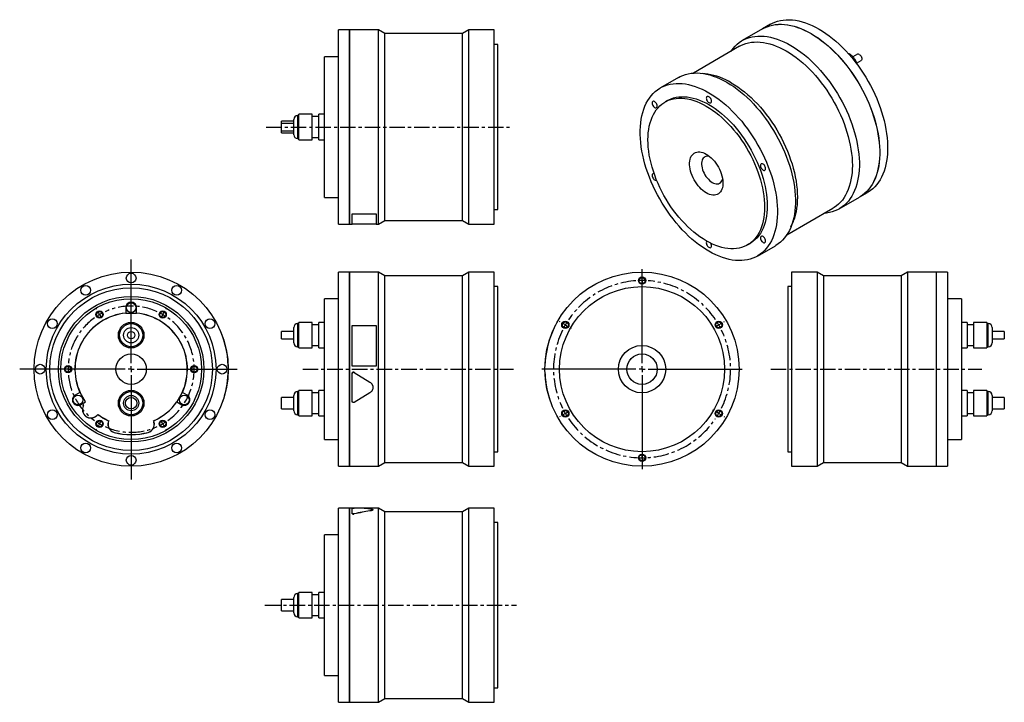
# Model space of a CAD drawing. Extents: x 22 to 834, y 26 to 588.
import ezdxf

# ---------------------------------------------------------------- set-up
doc = ezdxf.new("R2010")
doc.units = 0
doc.header["$MEASUREMENT"] = 0
doc.linetypes.add('CENTERX2', pattern=[20.32, 12.7, -2.54, 2.54, -2.54])
doc.layers.get('0').update_dxf_attribs({"linetype": 'CONTINUOUS'})

# ---------------------------------------------------------------- blocks, each defined once
blk = doc.blocks.new('SW_CENTERMARKSYMBOL_0')
at = {"color": 0, "linetype": 'Continuous'}
for p, q in [((0, 5), (0, 90.44)), ((-5, 0), (-91.9, 0)), ((0, 0), (-2.5, 0)), ((0, 0), (0, 2.5)), ((0, 0), (0, -2.5)), ((0, 0), (2.5, 0)), ((5, 0), (87.39, 0)), ((0, -5), (0, -90.77))]:
    blk.add_line(p, q, dxfattribs=at)
blk = doc.blocks.new('SW_CENTERMARKSYMBOL_2')
at = {"color": 6, "linetype": 'Continuous'}
for p, q in [((-2.5, 4.33), (-2.75, 4.76)), ((0, 0), (-1.25, 2.17)), ((0, 0), (1.25, -2.17)), ((52, 0), (50.75, -2.17)), ((52, 0), (53.25, 2.17)), ((54.5, 4.33), (54.75, 4.76)), ((2.5, -4.33), (2.75, -4.76)), ((49.5, -4.33), (49.25, -4.76)), ((-31, -45.03), (-31.5, -45.03)), ((-26, -45.03), (-28.5, -45.03)), ((-26, -45.03), (-23.5, -45.03)), ((-21, -45.03), (-20.5, -45.03)), ((73, -45.03), (72.5, -45.03)), ((78, -45.03), (75.5, -45.03)), ((78, -45.03), (80.5, -45.03)), ((83, -45.03), (83.5, -45.03)), ((0, -90.07), (1.25, -87.9)), ((2.5, -85.74), (2.75, -85.3)), ((49.5, -85.74), (49.25, -85.3)), ((52, -90.07), (50.75, -87.9)), ((-2.5, -94.4), (-2.75, -94.83)), ((0, -90.07), (-1.25, -92.23)), ((52, -90.07), (53.25, -92.23)), ((54.5, -94.4), (54.75, -94.83))]:
    blk.add_line(p, q, dxfattribs=at)
for start, end in [(117.2454, 120), (60, 62.7546), (120, 122.7546), (57.2454, 60), (177.2454, 180), (180, 182.7546), (0, 2.7546), (357.2454, 0), (237.2454, 240), (300, 302.7546), (240, 242.7546), (297.2454, 300)]:
    blk.add_arc((26, -45.03), 52, start, end, dxfattribs=at)
at = {"color": 6, "linetype": 'CENTERX2'}
for start, end in [(65.50921, 114.49079), (125.50921, 174.49079), (305.50921, 54.49079), (185.50921, 234.49079), (245.50921, 294.49079)]:
    blk.add_arc((26, -45.03), 52, start, end, dxfattribs=at)
blk = doc.blocks.new('SW_CENTERMARKSYMBOL_7')
at = {"color": 0, "linetype": 'Continuous'}
for p, q in [((0, 5), (0, 82.5)), ((-5, 0), (-82.5, 0)), ((0, 0), (-2.5, 0)), ((0, 0), (0, 2.5)), ((0, 0), (0, -2.5)), ((0, 0), (2.5, 0)), ((5, 0), (82.5, 0)), ((0, -5), (0, -82.5))]:
    blk.add_line(p, q, dxfattribs=at)
blk = doc.blocks.new('SW_CENTERMARKSYMBOL_8')
at = {"color": 6, "linetype": 'Continuous'}
for p, q in [((0, 5), (0, 5.5)), ((0, 0), (0, 2.5)), ((0, 0), (0, -2.5)), ((0, -5), (0, -5.5)), ((-67.55, -34), (-67.98, -33.75)), ((-63.22, -36.5), (-65.38, -35.25)), ((-63.22, -36.5), (-61.05, -37.75)), ((-58.89, -39), (-58.46, -39.25)), ((58.89, -39), (58.46, -39.25)), ((63.22, -36.5), (61.05, -37.75)), ((63.22, -36.5), (65.38, -35.25)), ((67.55, -34), (67.98, -33.75)), ((-67.55, -112), (-67.98, -112.25)), ((-63.22, -109.5), (-65.38, -110.75)), ((-63.22, -109.5), (-61.05, -108.25)), ((-58.89, -107), (-58.46, -106.75)), ((58.89, -107), (58.46, -106.75)), ((63.22, -109.5), (61.05, -108.25)), ((63.22, -109.5), (65.38, -110.75)), ((67.55, -112), (67.98, -112.25)), ((0, -141), (0, -140.5)), ((0, -146), (0, -143.5)), ((0, -146), (0, -148.5)), ((0, -151), (0, -151.5))]:
    blk.add_line(p, q, dxfattribs=at)
at = {"color": 6, "linetype": 'CENTERX2'}
for start, end in [(93.92437, 146.07563), (33.92437, 86.07563), (153.92437, 206.07563), (333.92437, 26.07563), (213.92437, 326.07563)]:
    blk.add_arc((0, -73), 73, start, end, dxfattribs=at)
at = {"color": 6, "linetype": 'Continuous'}
for start, end in [(90, 91.96218), (88.03782, 90), (150, 151.96218), (148.03782, 150), (30, 31.96218), (28.03782, 30), (208.03782, 210), (210, 211.96218), (328.03782, 330), (330, 331.96218), (268.03782, 270), (270, 271.96218)]:
    blk.add_arc((0, -73), 73, start, end, dxfattribs=at)

msp = doc.modelspace()

# ---------------------------------------------------------------- linework, layer by layer
at = {"color": 7, "linetype": 'Continuous'}
for p, q in [((641.44, 584.71), (634.93, 580.95)), ((294.39, 579.98), (285.19, 579.98)), ((285.19, 499.98), (285.19, 579.98)), ((294.39, 499.98), (294.39, 579.98)), ((294.49, 578.98), (294.39, 578.98)), ((318.19, 579.98), (294.49, 579.98)), ((294.49, 499.98), (294.49, 579.98)), ((323.38, 576.98), (318.19, 579.98)), ((318.19, 499.98), (318.19, 579.98)), ((387.49, 576.98), (323.38, 576.98)), ((323.38, 499.98), (323.38, 576.98)), ((392.69, 579.98), (387.49, 576.98)), ((387.49, 499.98), (387.49, 576.98)), ((413.69, 579.98), (392.69, 579.98)), ((392.69, 499.98), (392.69, 579.98)), ((413.69, 499.98), (413.69, 579.98)), ((634.86, 580.91), (618.1, 571.24)), ((416.69, 567.98), (413.69, 567.98)), ((416.69, 499.98), (416.69, 567.98)), ((615.93, 566.52), (577.78, 544.49)), ((285.19, 557.98), (273.69, 557.98)), ((273.69, 499.98), (273.69, 557.98)), ((713.1, 560.03), (709.4, 557.89)), ((712.39, 552.69), (716.1, 554.84)), ((589.67, 543.61), (585.24, 544.22)), ((565.43, 540.83), (550.58, 532.26)), ((556.58, 521.86), (554.45, 520.64)), ((248.29, 504.73), (238.29, 504.73)), ((238.29, 502.98), (238.29, 504.73)), ((248.29, 499.98), (248.29, 506.28)), ((252.58, 509.48), (251.49, 509.48)), ((263.59, 510.53), (252.58, 510.53)), ((252.58, 499.98), (252.58, 510.53)), ((263.59, 499.98), (263.59, 510.53)), ((268.89, 508.58), (263.59, 508.58)), ((273.69, 510.53), (268.89, 510.53)), ((268.89, 499.98), (268.89, 510.53)), ((248.29, 502.98), (238.29, 502.98)), ((238.29, 499.98), (238.29, 502.98)), ((238.29, 496.98), (238.29, 499.98)), ((238.29, 496.98), (248.29, 496.98)), ((238.29, 495.23), (238.29, 496.98)), ((238.29, 495.23), (248.29, 495.23)), ((248.29, 493.68), (248.29, 499.98)), ((252.58, 489.43), (252.58, 499.98)), ((263.59, 489.43), (263.59, 499.98)), ((268.89, 489.43), (268.89, 499.98)), ((273.69, 441.98), (273.69, 499.98)), ((285.19, 419.98), (285.19, 499.98)), ((294.39, 419.98), (294.39, 499.98)), ((294.49, 419.98), (294.49, 499.98)), ((318.19, 419.98), (318.19, 499.98)), ((323.38, 422.98), (323.38, 499.98)), ((387.49, 422.98), (387.49, 499.98)), ((392.69, 419.98), (392.69, 499.98)), ((413.69, 419.98), (413.69, 499.98)), ((416.69, 431.98), (416.69, 499.98)), ((251.49, 490.48), (252.58, 490.48)), ((252.58, 489.43), (263.59, 489.43)), ((263.59, 491.38), (268.89, 491.38)), ((268.89, 489.43), (273.69, 489.43)), ((273.69, 441.98), (285.19, 441.98)), ((698.1, 432.67), (714.86, 442.35)), ((714.93, 442.39), (721.43, 446.14)), ((413.69, 431.98), (416.69, 431.98)), ((654.77, 411.12), (692.92, 433.15)), ((296.39, 428.54), (316.39, 428.54)), ((296.39, 428.54), (296.39, 428.45)), ((296.39, 428.45), (316.39, 428.45)), ((296.39, 419.92), (296.39, 428.45)), ((316.39, 428.54), (316.39, 428.45)), ((316.39, 428.45), (316.39, 419.92)), ((318.19, 419.98), (323.38, 422.98)), ((323.38, 422.98), (387.49, 422.98)), ((387.49, 422.98), (392.69, 419.98)), ((285.19, 419.98), (294.39, 419.98)), ((294.39, 420.98), (294.49, 420.98)), ((294.49, 419.98), (296.39, 419.98)), ((316.39, 419.92), (296.39, 419.92)), ((316.39, 419.98), (318.19, 419.98)), ((392.69, 419.98), (413.69, 419.98)), ((658.27, 417.73), (659.96, 421.87)), ((622.45, 402.86), (624.57, 404.08)), ((630.57, 393.69), (645.42, 402.26)), ((294.39, 380.53), (285.19, 380.53)), ((285.19, 220.53), (285.19, 380.53)), ((294.39, 220.53), (294.39, 380.53)), ((294.49, 379.53), (294.39, 379.53)), ((318.19, 380.53), (294.49, 380.53)), ((294.49, 220.53), (294.49, 380.53)), ((323.38, 377.53), (318.19, 380.53)), ((318.19, 220.53), (318.19, 380.53)), ((387.49, 377.53), (323.38, 377.53)), ((323.38, 223.53), (323.38, 377.53)), ((392.69, 380.53), (387.49, 377.53)), ((387.49, 223.53), (387.49, 377.53)), ((413.69, 380.53), (392.69, 380.53)), ((392.69, 220.53), (392.69, 380.53)), ((413.69, 220.53), (413.69, 380.53)), ((679.76, 380.53), (658.76, 380.53)), ((658.76, 380.53), (658.76, 220.53)), ((684.96, 377.53), (679.76, 380.53)), ((679.76, 380.53), (679.76, 220.53)), ((749.07, 377.53), (684.96, 377.53)), ((684.96, 377.53), (684.96, 223.53)), ((754.26, 380.53), (749.07, 377.53)), ((749.07, 377.53), (749.07, 223.53)), ((777.96, 380.53), (754.26, 380.53)), ((754.26, 380.53), (754.26, 220.53)), ((777.96, 380.53), (777.96, 220.53)), ((778.06, 379.53), (777.96, 379.53)), ((787.26, 380.53), (778.06, 380.53)), ((778.06, 380.53), (778.06, 220.53)), ((787.26, 380.53), (787.26, 220.53)), ((416.69, 368.53), (413.69, 368.53)), ((416.69, 232.53), (416.69, 368.53)), ((658.76, 368.53), (655.76, 368.53)), ((655.76, 368.53), (655.76, 232.53)), ((285.19, 358.53), (273.69, 358.53)), ((273.69, 242.53), (273.69, 358.53)), ((798.76, 358.53), (787.26, 358.53)), ((798.76, 358.53), (798.76, 242.53)), ((109.79, 351.23), (109.79, 346.71)), ((118.79, 346.71), (118.79, 351.23)), ((109.79, 346.61), (109.79, 346.53)), ((109.79, 346.53), (118.79, 346.53)), ((118.79, 346.53), (118.79, 346.61)), ((185.73, 336.53), (185.82, 336.58)), ((248.29, 322.23), (248.29, 334.83)), ((252.58, 338.03), (251.49, 338.03)), ((263.59, 339.08), (252.58, 339.08)), ((252.58, 317.98), (252.58, 339.08)), ((263.59, 317.98), (263.59, 339.08)), ((268.89, 337.13), (263.59, 337.13)), ((273.69, 339.08), (268.89, 339.08)), ((268.89, 317.98), (268.89, 339.08)), ((296.39, 336.58), (316.39, 336.58)), ((296.39, 303.03), (296.39, 336.58)), ((316.39, 336.58), (316.39, 303.03)), ((464.03, 336.53), (463.94, 336.58)), ((803.56, 339.08), (798.76, 339.08)), ((803.56, 339.08), (803.56, 317.98)), ((808.86, 337.13), (803.56, 337.13)), ((819.87, 339.08), (808.86, 339.08)), ((808.86, 339.08), (808.86, 317.98)), ((819.87, 339.08), (819.87, 317.98)), ((820.96, 338.03), (819.87, 338.03)), ((824.16, 334.83), (824.16, 322.23)), ((248.29, 331.53), (238.29, 331.53)), ((238.29, 325.53), (238.29, 331.53)), ((238.29, 325.53), (248.29, 325.53)), ((834.16, 331.53), (824.16, 331.53)), ((824.16, 325.53), (834.16, 325.53)), ((834.16, 331.53), (834.16, 325.53)), ((251.49, 319.03), (252.58, 319.03)), ((252.58, 317.98), (263.59, 317.98)), ((263.59, 319.93), (268.89, 319.93)), ((268.89, 317.98), (273.69, 317.98)), ((798.76, 317.98), (803.56, 317.98)), ((803.56, 319.93), (808.86, 319.93)), ((808.86, 317.98), (819.87, 317.98)), ((819.87, 319.03), (820.96, 319.03)), ((194.25, 303.03), (194.35, 303.03)), ((316.39, 303.03), (296.39, 303.03)), ((316.39, 303.03), (296.39, 303.03)), ((296.39, 303.03), (296.39, 303.03)), ((316.39, 303.03), (316.39, 303.03)), ((455.51, 303.03), (455.41, 303.03)), ((194.2, 296.83), (194.3, 296.83)), ((194.35, 298.03), (194.25, 298.03)), ((296.39, 274.2), (296.39, 296.83)), ((296.39, 296.83), (296.39, 296.83)), ((298.22, 297.85), (311.16, 289.86)), ((298.22, 297.85), (298.22, 297.85)), ((298.22, 297.85), (311.16, 289.87)), ((455.51, 298.03), (455.41, 298.03)), ((455.52, 297.85), (455.42, 297.85)), ((311.16, 289.87), (311.16, 289.86)), ((313.59, 285.51), (313.59, 285.53)), ((456.19, 289.87), (456.09, 289.86)), ((72.04, 281.34), (68.13, 279.08)), ((72.2, 281.43), (72.13, 281.39)), ((76.7, 273.63), (72.2, 281.43)), ((156.37, 281.43), (151.87, 273.63)), ((156.44, 281.39), (156.37, 281.43)), ((160.44, 279.08), (156.53, 281.34)), ((248.29, 277.28), (238.29, 277.28)), ((238.29, 267.78), (238.29, 277.28)), ((248.29, 266.23), (248.29, 278.83)), ((252.58, 282.03), (251.49, 282.03)), ((263.59, 283.08), (252.58, 283.08)), ((252.58, 261.98), (252.58, 283.08)), ((263.59, 261.98), (263.59, 283.08)), ((268.89, 281.13), (263.59, 281.13)), ((273.69, 283.08), (268.89, 283.08)), ((268.89, 261.98), (268.89, 283.08)), ((311.16, 281.16), (298.22, 273.17)), ((457.85, 281.19), (457.75, 281.16)), ((803.56, 283.08), (798.76, 283.08)), ((803.56, 283.08), (803.56, 261.98)), ((808.86, 281.13), (803.56, 281.13)), ((819.87, 283.08), (808.86, 283.08)), ((808.86, 283.08), (808.86, 261.98)), ((819.87, 283.08), (819.87, 261.98)), ((820.96, 282.03), (819.87, 282.03)), ((824.16, 278.83), (824.16, 266.23)), ((834.16, 277.28), (824.16, 277.28)), ((834.16, 277.28), (834.16, 267.78)), ((72.63, 271.28), (73.39, 271.72)), ((73.78, 271.95), (76.7, 273.63)), ((151.87, 273.63), (151.94, 273.59)), ((152.03, 273.54), (155.94, 271.28)), ((189.41, 273.03), (189.5, 273)), ((189.84, 274.23), (189.93, 274.2)), ((460.29, 273.21), (460.19, 273.17)), ((460.26, 273), (460.35, 273.03)), ((85.93, 262.42), (86.79, 263.28)), ((86, 262.35), (86.8, 263.15)), ((238.29, 267.78), (248.29, 267.78)), ((251.49, 263.03), (252.58, 263.03)), ((252.58, 261.98), (263.59, 261.98)), ((263.59, 263.93), (268.89, 263.93)), ((268.89, 261.98), (273.69, 261.98)), ((798.76, 261.98), (803.56, 261.98)), ((803.56, 263.93), (808.86, 263.93)), ((808.86, 261.98), (819.87, 261.98)), ((819.87, 263.03), (820.96, 263.03)), ((824.16, 267.78), (834.16, 267.78)), ((95.65, 258.04), (95.36, 256.94)), ((95.77, 258.09), (95.46, 256.92)), ((133.12, 256.92), (132.8, 258.09)), ((133.21, 256.94), (132.92, 258.04)), ((273.69, 242.53), (285.19, 242.53)), ((787.26, 242.53), (798.76, 242.53)), ((413.69, 232.53), (416.69, 232.53)), ((655.76, 232.53), (658.76, 232.53)), ((285.19, 220.53), (294.39, 220.53)), ((294.39, 221.53), (294.49, 221.53)), ((294.49, 220.53), (318.19, 220.53)), ((318.19, 220.53), (323.38, 223.53)), ((323.38, 223.53), (387.49, 223.53)), ((387.49, 223.53), (392.69, 220.53)), ((392.69, 220.53), (413.69, 220.53)), ((658.76, 220.53), (679.76, 220.53)), ((679.76, 220.53), (684.96, 223.53)), ((684.96, 223.53), (749.07, 223.53)), ((749.07, 223.53), (754.26, 220.53)), ((754.26, 220.53), (777.96, 220.53)), ((777.96, 221.53), (778.06, 221.53)), ((778.06, 220.53), (787.26, 220.53)), ((294.39, 186.07), (285.19, 186.07)), ((285.19, 26.07), (285.19, 186.07)), ((294.39, 26.07), (294.39, 186.07)), ((294.49, 185.07), (294.39, 185.07)), ((296.39, 186.07), (294.49, 186.07)), ((294.49, 26.07), (294.49, 186.07)), ((316.39, 186.13), (296.39, 186.13)), ((296.39, 181.71), (296.39, 186.08)), ((296.39, 181.62), (296.39, 181.71)), ((298.22, 181.26), (298.22, 181.35)), ((318.19, 186.07), (300.36, 186.07)), ((311.16, 183.69), (311.16, 183.79)), ((313.59, 184.65), (313.59, 184.74)), ((316.39, 186.07), (316.39, 186.13)), ((323.38, 183.07), (318.19, 186.07)), ((318.19, 26.07), (318.19, 186.07)), ((387.49, 183.07), (323.38, 183.07)), ((323.38, 29.07), (323.38, 183.07)), ((392.69, 186.07), (387.49, 183.07)), ((387.49, 29.07), (387.49, 183.07)), ((413.69, 186.07), (392.69, 186.07)), ((392.69, 26.07), (392.69, 186.07)), ((413.69, 26.07), (413.69, 186.07)), ((416.69, 174.07), (413.69, 174.07)), ((416.69, 38.07), (416.69, 174.07)), ((285.19, 164.07), (273.69, 164.07)), ((273.69, 48.07), (273.69, 164.07)), ((252.58, 115.57), (251.49, 115.57)), ((263.59, 116.62), (252.58, 116.62)), ((252.58, 95.52), (252.58, 116.62)), ((263.59, 95.52), (263.59, 116.62)), ((268.89, 114.67), (263.59, 114.67)), ((273.69, 116.62), (268.89, 116.62)), ((268.89, 95.52), (268.89, 116.62)), ((248.29, 110.82), (238.29, 110.82)), ((238.29, 101.32), (238.29, 110.82)), ((248.29, 99.77), (248.29, 112.37)), ((238.29, 101.32), (248.29, 101.32)), ((263.59, 97.47), (268.89, 97.47)), ((251.49, 96.57), (252.58, 96.57)), ((252.58, 95.52), (263.59, 95.52)), ((268.89, 95.52), (273.69, 95.52)), ((273.69, 48.07), (285.19, 48.07)), ((413.69, 38.07), (416.69, 38.07)), ((285.19, 26.07), (294.39, 26.07)), ((294.39, 27.07), (294.49, 27.07)), ((294.49, 26.07), (318.19, 26.07)), ((318.19, 26.07), (323.38, 29.07)), ((323.38, 29.07), (387.49, 29.07)), ((387.49, 29.07), (392.69, 26.07)), ((392.69, 26.07), (413.69, 26.07))]:
    msp.add_line(p, q, dxfattribs=at)
at = {"color": 8, "linetype": 'Continuous'}
for p, q in [((251.49, 509.48), (251.49, 499.98)), ((251.49, 499.98), (251.49, 490.48)), ((251.49, 338.03), (251.49, 319.03)), ((820.96, 319.03), (820.96, 338.03)), ((251.49, 282.03), (251.49, 263.03)), ((820.96, 263.03), (820.96, 282.03)), ((251.49, 115.57), (251.49, 96.57))]:
    msp.add_line(p, q, dxfattribs=at)
at = {"color": 6, "linetype": 'CENTERX2'}
for p, q in [((225.64, 499.98), (428.51, 499.98)), ((255.7, 300.53), (429.42, 300.53)), ((641.7, 300.53), (815.68, 300.53)), ((224.59, 106.07), (432.04, 106.07))]:
    msp.add_line(p, q, dxfattribs=at)
at = {"color": 7, "linetype": 'Continuous'}
for points in [[(634.86, 580.91), (636.38, 581.73), (638.5, 582.66), (640.7, 583.42), (642.99, 584), (645.36, 584.4), (647.81, 584.62), (650.32, 584.65), (652.89, 584.51), (655.51, 584.18), (658.19, 583.68), (660.9, 582.99), (663.65, 582.13), (666.43, 581.09), (669.23, 579.88), (672.04, 578.5), (674.86, 576.95)], [(634.93, 580.95), (636.45, 581.77), (638.57, 582.7), (640.77, 583.46), (643.06, 584.04), (645.43, 584.44), (647.88, 584.66), (650.39, 584.69), (652.96, 584.55), (655.58, 584.22), (658.26, 583.72), (660.97, 583.03), (663.72, 582.17), (666.5, 581.13), (669.3, 579.92), (672.11, 578.54), (674.93, 576.99)], [(641.44, 584.71), (642.96, 585.52), (645.07, 586.46), (647.28, 587.21), (649.57, 587.79), (651.94, 588.19), (654.38, 588.41), (656.89, 588.45), (659.46, 588.3), (662.09, 587.98), (664.76, 587.47), (667.48, 586.79), (670.23, 585.92), (673.01, 584.89), (675.8, 583.68), (678.62, 582.3), (681.44, 580.75)], [(674.86, 576.95), (677.68, 575.24), (680.49, 573.38), (683.29, 571.36), (686.07, 569.19), (688.82, 566.87), (691.53, 564.42), (694.21, 561.84), (696.83, 559.14), (699.4, 556.31), (701.91, 553.38), (704.36, 550.34), (706.73, 547.21), (709.02, 543.98), (711.22, 540.68), (713.34, 537.3), (715.36, 533.86), (717.27, 530.37), (719.09, 526.83), (720.79, 523.25), (722.38, 519.64), (723.85, 516.01), (725.2, 512.37), (726.42, 508.73), (727.52, 505.1), (728.48, 501.48), (729.31, 497.89), (730.01, 494.33), (730.57, 490.81), (730.99, 487.35), (731.27, 483.95), (731.41, 480.61), (731.41, 477.35), (731.27, 474.18), (730.99, 471.1), (730.57, 468.13), (730.01, 465.26), (729.31, 462.5), (728.48, 459.87), (727.52, 457.36), (726.42, 455), (725.2, 452.77), (723.85, 450.69), (722.38, 448.76), (720.79, 446.98), (719.09, 445.37), (717.27, 443.92), (715.36, 442.64), (714.86, 442.35)], [(674.93, 576.99), (677.75, 575.28), (680.56, 573.42), (683.36, 571.4), (686.14, 569.23), (688.89, 566.92), (691.6, 564.47), (694.28, 561.88), (696.9, 559.18), (699.47, 556.36), (701.98, 553.42), (704.43, 550.38), (706.8, 547.25), (709.09, 544.02), (711.29, 540.72), (713.41, 537.34), (715.43, 533.9), (717.34, 530.41), (719.16, 526.87), (720.86, 523.29), (722.45, 519.68), (723.92, 516.05), (725.27, 512.41), (726.49, 508.77), (727.59, 505.14), (728.55, 501.52), (729.39, 497.93), (730.08, 494.37), (730.64, 490.85), (731.06, 487.39), (731.34, 483.99), (731.48, 480.65), (731.48, 477.4), (731.34, 474.22), (731.06, 471.14), (730.64, 468.17), (730.08, 465.3), (729.39, 462.54), (728.55, 459.91), (727.59, 457.41), (726.49, 455.04), (725.27, 452.81), (723.92, 450.73), (722.45, 448.8), (720.86, 447.02), (719.16, 445.41), (717.34, 443.96), (715.43, 442.68), (714.93, 442.39)], [(681.44, 580.75), (684.26, 579.04), (687.07, 577.17), (689.87, 575.15), (692.64, 572.98), (695.39, 570.67), (698.11, 568.22), (700.78, 565.64), (703.41, 562.93), (705.98, 560.11), (708.49, 557.18), (710.93, 554.14), (713.3, 551), (715.59, 547.78), (717.8, 544.47), (719.91, 541.1), (721.93, 537.66), (723.85, 534.16), (725.66, 530.62), (727.37, 527.04), (728.96, 523.43), (730.43, 519.81), (731.77, 516.17), (733, 512.53), (734.09, 508.89), (735.06, 505.27), (735.89, 501.68), (736.59, 498.12), (737.15, 494.61), (737.57, 491.15), (737.85, 487.74), (737.99, 484.41), (737.99, 481.15), (737.85, 477.98), (737.57, 474.9), (737.15, 471.92), (736.59, 469.05), (735.89, 466.3), (735.06, 463.66), (734.09, 461.16), (733, 458.79), (731.77, 456.56), (730.43, 454.48), (728.96, 452.55), (727.37, 450.78), (725.66, 449.17), (723.85, 447.72), (721.93, 446.44), (721.43, 446.14)], [(608.75, 562.38), (609.11, 562.9), (610.58, 564.83), (612.17, 566.6), (613.87, 568.21), (615.69, 569.66), (617.61, 570.94), (619.63, 572.05), (621.74, 572.99), (623.95, 573.74), (626.24, 574.32), (628.6, 574.72), (631.05, 574.94), (633.56, 574.98), (636.13, 574.83), (638.75, 574.51), (641.43, 574), (644.14, 573.32), (646.89, 572.45), (649.67, 571.42), (652.47, 570.2), (655.28, 568.82), (658.1, 567.28)], [(615.93, 566.52), (616.92, 567.06), (618.96, 568.01), (621.1, 568.79), (623.32, 569.39), (625.63, 569.82), (628, 570.06), (630.45, 570.12), (632.96, 570.01), (635.52, 569.71), (638.13, 569.23), (640.78, 568.58), (643.47, 567.75), (646.18, 566.74), (648.92, 565.56), (651.67, 564.22), (654.43, 562.71)], [(654.43, 562.71), (657.19, 561.03), (659.94, 559.2), (662.67, 557.22), (665.39, 555.09), (668.07, 552.82), (670.73, 550.41), (673.34, 547.88), (675.9, 545.22), (678.41, 542.44), (680.85, 539.55), (683.23, 536.56), (685.53, 533.48), (687.75, 530.31), (689.89, 527.07), (691.94, 523.75), (693.89, 520.37), (695.74, 516.94), (697.48, 513.46), (699.12, 509.95), (700.63, 506.42), (702.03, 502.86), (703.31, 499.3), (704.46, 495.74), (705.49, 492.19), (706.38, 488.67), (707.14, 485.16), (707.76, 481.7), (708.25, 478.29), (708.6, 474.92), (708.8, 471.63), (708.87, 468.4), (708.8, 465.26), (708.6, 462.2), (708.25, 459.24), (707.76, 456.39), (707.14, 453.65), (706.38, 451.02), (705.49, 448.52), (704.46, 446.15), (703.31, 443.92), (702.03, 441.84), (700.63, 439.9), (699.12, 438.12), (697.48, 436.49), (695.74, 435.03), (693.89, 433.73), (692.92, 433.15)], [(658.1, 567.28), (660.92, 565.57), (663.73, 563.7), (666.53, 561.68), (669.31, 559.51), (672.06, 557.2), (674.78, 554.75), (677.45, 552.17), (680.07, 549.46), (682.65, 546.64), (685.16, 543.7), (687.6, 540.67), (689.97, 537.53), (692.26, 534.31), (694.46, 531), (696.58, 527.63), (698.6, 524.19), (700.52, 520.69), (702.33, 517.15), (704.03, 513.57), (705.62, 509.96), (707.09, 506.34), (708.44, 502.7), (709.66, 499.05), (710.76, 495.42), (711.72, 491.8), (712.56, 488.21), (713.25, 484.65), (713.81, 481.14), (714.23, 477.67), (714.51, 474.27), (714.65, 470.94), (714.65, 467.68), (714.51, 464.51), (714.23, 461.43), (713.81, 458.45), (713.25, 455.58), (712.56, 452.83), (711.72, 450.19), (710.76, 447.69), (709.66, 445.32), (708.44, 443.09), (707.09, 441.01), (705.62, 439.08), (704.03, 437.31), (702.33, 435.69), (700.52, 434.25), (698.6, 432.97), (696.58, 431.86), (694.46, 430.92), (692.26, 430.17), (689.97, 429.59), (687.6, 429.19), (685.75, 429)], [(714.6, 559.88), (715.15, 559.48), (715.66, 558.94), (716.1, 558.3), (716.44, 557.6), (716.65, 556.88), (716.72, 556.21), (716.65, 555.62), (716.44, 555.15), (716.1, 554.84), (716.1, 554.84)], [(565.43, 540.83), (566.95, 541.64), (569.06, 542.58), (571.27, 543.33), (573.56, 543.91), (575.93, 544.31), (578.37, 544.53), (580.88, 544.57), (583.45, 544.42), (586.07, 544.1), (588.75, 543.59), (591.46, 542.9), (594.21, 542.04), (596.99, 541), (599.79, 539.79), (602.6, 538.41), (605.42, 536.87)], [(590.57, 528.29), (593.39, 526.59), (596.21, 524.72), (599, 522.7), (601.78, 520.53), (604.53, 518.22), (607.25, 515.77), (609.92, 513.19), (612.55, 510.48), (615.12, 507.66), (617.63, 504.72), (620.07, 501.68), (622.44, 498.55), (624.73, 495.32), (626.93, 492.02), (629.05, 488.64), (631.07, 485.2), (632.99, 481.71), (634.8, 478.17), (636.5, 474.59), (638.09, 470.98), (639.56, 467.35), (640.91, 463.71), (642.14, 460.07), (643.23, 456.44), (644.2, 452.82), (645.03, 449.23), (645.72, 445.67), (646.28, 442.15), (646.7, 438.69), (646.98, 435.29), (647.12, 431.95), (647.12, 428.7), (646.98, 425.52), (646.7, 422.45), (646.28, 419.47), (645.72, 416.6), (645.03, 413.84), (644.2, 411.21), (643.23, 408.71), (642.14, 406.34), (640.91, 404.11), (639.56, 402.03), (638.09, 400.1), (636.5, 398.32), (634.8, 396.71), (632.99, 395.26), (631.07, 393.98), (629.05, 392.87), (626.93, 391.94), (624.73, 391.18), (622.44, 390.6), (620.07, 390.2), (617.63, 389.98), (615.12, 389.95), (612.55, 390.09), (609.92, 390.42), (607.25, 390.92), (604.53, 391.61), (601.78, 392.47), (599, 393.51), (596.21, 394.72), (593.39, 396.1), (590.57, 397.65), (587.75, 399.36), (584.94, 401.22), (582.14, 403.24), (579.36, 405.41), (576.61, 407.73), (573.9, 410.18), (571.23, 412.76), (568.6, 415.46), (566.03, 418.29), (563.52, 421.22), (561.08, 424.26), (558.71, 427.39), (556.42, 430.62), (554.21, 433.92), (552.1, 437.3), (550.08, 440.74), (548.16, 444.23), (546.35, 447.77), (544.64, 451.35), (543.05, 454.96), (541.58, 458.59), (540.23, 462.23), (539.01, 465.87), (537.91, 469.5), (536.95, 473.12), (536.12, 476.71), (535.42, 480.27), (534.86, 483.79), (534.44, 487.25), (534.16, 490.65), (534.02, 493.99), (534.02, 497.25), (534.16, 500.42), (534.44, 503.5), (534.86, 506.47), (535.42, 509.34), (536.12, 512.1), (536.95, 514.73), (537.91, 517.24), (539.01, 519.6), (540.23, 521.83), (541.58, 523.91), (543.05, 525.84), (544.64, 527.62), (546.35, 529.23), (548.16, 530.68), (550.08, 531.96), (552.1, 533.07), (554.21, 534), (556.42, 534.76), (558.71, 535.34), (561.08, 535.74), (563.52, 535.96), (566.03, 535.99), (568.6, 535.85), (571.23, 535.52), (573.9, 535.02), (576.61, 534.33), (579.36, 533.47), (582.14, 532.43), (584.94, 531.22), (587.75, 529.84), (590.57, 528.29)], [(605.42, 536.87), (608.24, 535.16), (611.05, 533.29), (613.85, 531.27), (616.63, 529.1), (619.38, 526.79), (622.1, 524.34), (624.77, 521.76), (627.4, 519.05), (629.97, 516.23), (632.48, 513.29), (634.92, 510.26), (637.29, 507.12), (639.58, 503.9), (641.78, 500.59), (643.9, 497.22), (645.92, 493.78), (647.84, 490.28), (649.65, 486.74), (651.35, 483.16), (652.94, 479.55), (654.41, 475.92), (655.76, 472.28), (656.98, 468.64), (658.08, 465.01), (659.05, 461.39), (659.88, 457.8), (660.57, 454.24), (661.13, 450.73), (661.55, 447.26), (661.83, 443.86), (661.97, 440.53), (661.97, 437.27), (661.83, 434.1), (661.55, 431.02), (661.13, 428.04), (660.57, 425.17), (659.88, 422.42), (659.05, 419.78), (658.08, 417.28), (656.98, 414.91), (655.76, 412.68), (654.41, 410.6), (652.94, 408.67), (651.35, 406.9), (649.65, 405.28), (647.84, 403.83), (645.92, 402.55), (645.42, 402.26)], [(609.1, 536.54), (611.85, 534.87), (614.6, 533.04), (617.34, 531.05), (620.06, 528.92), (622.74, 526.65), (625.4, 524.25), (628.01, 521.71), (630.57, 519.05), (633.07, 516.27), (635.52, 513.38), (637.9, 510.4), (640.2, 507.31), (642.42, 504.14), (644.56, 500.9), (646.61, 497.58), (648.56, 494.2), (650.41, 490.77), (652.15, 487.29), (653.78, 483.78), (655.3, 480.25), (656.7, 476.7), (657.98, 473.13), (659.13, 469.57), (660.15, 466.03), (661.05, 462.5), (661.81, 459), (662.43, 455.53), (662.92, 452.12), (663.26, 448.75), (663.47, 445.46), (663.54, 442.23), (663.47, 439.09), (663.26, 436.03), (662.92, 433.07), (662.43, 430.22), (661.81, 427.48), (661.05, 424.85), (660.15, 422.35), (659.96, 421.87)], [(588.45, 517.27), (591.05, 515.69), (593.65, 513.94), (596.23, 512.05), (598.79, 510.01), (601.32, 507.82), (603.8, 505.5), (606.25, 503.05), (608.64, 500.48), (610.97, 497.8), (613.24, 495.01), (615.44, 492.13), (617.55, 489.15), (619.58, 486.1), (621.52, 482.97), (623.36, 479.78), (625.1, 476.54), (626.73, 473.25), (628.25, 469.93), (629.65, 466.59), (630.93, 463.23), (632.09, 459.87), (633.12, 456.51), (634.02, 453.17), (634.78, 449.85), (635.41, 446.57), (635.9, 443.34), (636.25, 440.15), (636.46, 437.04), (636.53, 433.99), (636.46, 431.02), (636.25, 428.15), (635.9, 425.37), (635.41, 422.7), (634.78, 420.15), (634.02, 417.71), (633.12, 415.41), (632.09, 413.24), (630.93, 411.21), (629.65, 409.34), (628.25, 407.61), (626.73, 406.05), (625.1, 404.64), (623.36, 403.41), (621.52, 402.35), (619.58, 401.46), (617.55, 400.75), (615.44, 400.21), (613.24, 399.86), (610.97, 399.69), (608.64, 399.7), (606.25, 399.89), (603.8, 400.27), (601.32, 400.82), (598.79, 401.55), (596.23, 402.46), (593.65, 403.55), (591.05, 404.8), (588.45, 406.22), (585.85, 407.81), (583.25, 409.55), (580.67, 411.44), (578.12, 413.49), (575.59, 415.67), (573.1, 417.99), (570.65, 420.44), (568.26, 423.01), (565.93, 425.69), (563.66, 428.48), (561.47, 431.37), (559.35, 434.34), (557.32, 437.4), (555.38, 440.52), (553.54, 443.71), (551.8, 446.96), (550.17, 450.24), (548.65, 453.56), (547.25, 456.91), (545.97, 460.26), (544.81, 463.62), (543.78, 466.98), (542.89, 470.32), (542.12, 473.64), (541.49, 476.92), (541, 480.16), (540.65, 483.34), (540.44, 486.46), (540.37, 489.5), (540.44, 492.47), (540.65, 495.34), (541, 498.12), (541.49, 500.79), (542.12, 503.35), (542.89, 505.78), (543.78, 508.08), (544.81, 510.25), (545.97, 512.28), (547.25, 514.16), (548.65, 515.88), (550.17, 517.45), (551.8, 518.85), (553.54, 520.08), (555.38, 521.15), (557.32, 522.04), (559.35, 522.75), (561.47, 523.28), (563.66, 523.63), (565.93, 523.81), (568.26, 523.79), (570.65, 523.6), (573.1, 523.23), (575.59, 522.67), (578.12, 521.94), (580.67, 521.03), (583.25, 519.95), (585.85, 518.69), (588.45, 517.27)], [(546.93, 520.09), (546.42, 520.63), (545.87, 521.03), (545.32, 521.26), (544.81, 521.32), (544.37, 521.18), (544.03, 520.87), (543.82, 520.4), (543.75, 519.81), (543.82, 519.13), (544.03, 518.42), (544.37, 517.72), (544.81, 517.07), (545.32, 516.53), (545.87, 516.13), (546.42, 515.9), (546.93, 515.85), (547.37, 515.98), (547.71, 516.3), (547.92, 516.76), (547.99, 517.36), (547.92, 518.03), (547.71, 518.75), (547.37, 519.45), (546.93, 520.09)], [(556.58, 521.86), (557.51, 522.37), (559.44, 523.26), (561.47, 523.97), (563.59, 524.51), (565.78, 524.86), (568.05, 525.03), (570.38, 525.02), (572.78, 524.83), (575.22, 524.45), (577.71, 523.9), (580.24, 523.16), (582.79, 522.26), (585.37, 521.17), (587.97, 519.92), (590.57, 518.5)], [(592.69, 521.35), (592.62, 522.03), (592.41, 522.74), (592.07, 523.44), (591.63, 524.09), (591.12, 524.63), (590.57, 525.03), (590.02, 525.26), (589.51, 525.31), (589.07, 525.18), (588.74, 524.86), (588.52, 524.4), (588.45, 523.8), (588.52, 523.13), (588.74, 522.41), (589.07, 521.71), (589.51, 521.07), (590.02, 520.53), (590.57, 520.13), (591.12, 519.9), (591.63, 519.84), (592.07, 519.98), (592.41, 520.29), (592.62, 520.76), (592.69, 521.35)], [(590.57, 518.5), (593.18, 516.91), (595.77, 515.17), (598.35, 513.27), (600.91, 511.23), (603.44, 509.05), (605.93, 506.73), (608.37, 504.28), (610.76, 501.71), (613.1, 499.03), (615.36, 496.24), (617.56, 493.35), (619.67, 490.38), (621.7, 487.32), (623.64, 484.19), (625.48, 481), (627.22, 477.76), (628.85, 474.48), (630.37, 471.16), (631.77, 467.81), (633.06, 464.46), (634.21, 461.09), (635.24, 457.74), (636.14, 454.4), (636.9, 451.08), (637.53, 447.8), (638.02, 444.56), (638.37, 441.38), (638.59, 438.26), (638.66, 435.21), (638.59, 432.25), (638.37, 429.37), (638.02, 426.6), (637.53, 423.93), (636.9, 421.37), (636.14, 418.94), (635.24, 416.63), (634.21, 414.46), (633.06, 412.44), (631.77, 410.56), (630.37, 408.84), (628.85, 407.27), (627.22, 405.87), (625.48, 404.63), (624.57, 404.08)], [(588.45, 445.82), (587.06, 446.71), (585.68, 447.75), (584.32, 448.94), (583.01, 450.25), (581.76, 451.69), (580.57, 453.23), (579.47, 454.85), (578.46, 456.55), (577.55, 458.29), (576.75, 460.08), (576.07, 461.88), (575.52, 463.68), (575.1, 465.46), (574.82, 467.2), (574.68, 468.89), (574.68, 470.5), (574.82, 472.03), (575.1, 473.44), (575.52, 474.74), (576.07, 475.91), (576.75, 476.92), (577.55, 477.79), (578.46, 478.49), (579.47, 479.01), (580.57, 479.36), (581.76, 479.53), (583.01, 479.52), (584.32, 479.32), (585.68, 478.95), (587.06, 478.39), (588.45, 477.67), (589.85, 476.78), (591.23, 475.74), (592.58, 474.56), (593.89, 473.24), (595.14, 471.81), (596.33, 470.27), (597.43, 468.64), (598.45, 466.95), (599.36, 465.2), (600.15, 463.41), (600.83, 461.61), (601.38, 459.81), (601.8, 458.03), (602.08, 456.29), (602.22, 454.6), (602.22, 452.99), (602.08, 451.47), (601.8, 450.05), (601.38, 448.75), (600.83, 447.59), (600.15, 446.57), (599.36, 445.71), (598.45, 445.01), (597.43, 444.48), (596.33, 444.13), (595.14, 443.96), (593.89, 443.98), (592.58, 444.17), (591.23, 444.55), (589.85, 445.1), (588.45, 445.82)], [(591.21, 475.76), (591.2, 475.76), (590.15, 475.97), (589.14, 476.01), (588.21, 475.86), (587.35, 475.54), (586.59, 475.04), (585.94, 474.38), (585.4, 473.57), (585, 472.61), (584.72, 471.53), (584.58, 470.34), (584.58, 469.06), (584.72, 467.7), (585, 466.3), (585.4, 464.88), (585.94, 463.44), (586.59, 462.03), (587.35, 460.66), (588.21, 459.35), (589.14, 458.12), (590.15, 456.99), (591.2, 455.99), (592.29, 455.12), (593.4, 454.4)], [(636.34, 464.23), (636.78, 464.37), (637.11, 464.68), (637.33, 465.15), (637.4, 465.74), (637.33, 466.42), (637.11, 467.13), (636.78, 467.83), (636.34, 468.48), (635.83, 469.02), (635.28, 469.42), (634.73, 469.65), (634.22, 469.7), (633.78, 469.57), (633.44, 469.25), (633.23, 468.79), (633.15, 468.19), (633.23, 467.52), (633.44, 466.8), (633.78, 466.1), (634.22, 465.46), (634.73, 464.92), (635.28, 464.52), (635.83, 464.29), (636.34, 464.23)], [(544.81, 461.71), (544.37, 461.57), (544.03, 461.26), (543.82, 460.79), (543.75, 460.2), (543.82, 459.52), (544.03, 458.81), (544.37, 458.11), (544.81, 457.46), (545.32, 456.92), (545.87, 456.52), (546.42, 456.29), (546.93, 456.24), (547.37, 456.38), (547.45, 456.42)], [(545.49, 461.6), (545.32, 461.66), (544.81, 461.71)], [(593.4, 454.4), (594.51, 453.84), (595.6, 453.45), (596.66, 453.24), (597.66, 453.2), (598.6, 453.35), (599.45, 453.67), (600.21, 454.17), (600.86, 454.83), (601.4, 455.64), (601.81, 456.6), (601.96, 457.12)], [(634.22, 405.85), (634.73, 405.31), (635.28, 404.91), (635.83, 404.68), (636.34, 404.63), (636.78, 404.76), (637.11, 405.08), (637.33, 405.54), (637.4, 406.14), (637.33, 406.81), (637.11, 407.53), (636.78, 408.23), (636.34, 408.87), (635.83, 409.41), (635.28, 409.81), (634.73, 410.04), (634.22, 410.09), (633.78, 409.96), (633.44, 409.65), (633.23, 409.18), (633.15, 408.59), (633.23, 407.91), (633.44, 407.2), (633.78, 406.49), (634.22, 405.85)], [(588.45, 404.59), (588.52, 403.91), (588.74, 403.2), (589.07, 402.5), (589.51, 401.85), (590.02, 401.31), (590.57, 400.91), (591.12, 400.68), (591.63, 400.63), (592.07, 400.77), (592.41, 401.08), (592.62, 401.55), (592.69, 402.14), (592.62, 402.81), (592.41, 403.53), (592.07, 404.23), (592.02, 404.31)]]:
    msp.add_lwpolyline(points, dxfattribs=at)
for centre, radius in [((114.28, 300.53), 80), ((114.28, 375.53), 4), ((535.48, 300.53), 80), ((114.28, 300.53), 70), ((114.28, 300.53), 67), ((76.78, 365.48), 4), ((151.78, 365.48), 4), ((535.48, 300.53), 68), ((114.28, 300.53), 60), ((114.28, 300.53), 58), ((114.28, 351.23), 4), ((49.33, 338.03), 4), ((179.24, 338.03), 4), ((114.28, 328.53), 10.55), ((114.28, 328.53), 9.5), ((114.28, 328.53), 6.3), ((114.28, 328.53), 3), ((535.48, 300.53), 19.5), ((114.28, 300.53), 12.5), ((535.48, 300.53), 12.5), ((39.28, 300.53), 4), ((189.28, 300.53), 4), ((70.38, 275.18), 4), ((114.28, 272.53), 10.55), ((114.28, 272.53), 9.5), ((114.28, 272.53), 6.3), ((114.28, 272.53), 4.75), ((158.19, 275.18), 4), ((49.33, 263.03), 4), ((179.24, 263.03), 4), ((76.78, 235.58), 4), ((151.78, 235.58), 4), ((114.28, 225.53), 4)]:
    msp.add_circle(centre, radius, dxfattribs=at)
at = {"color": 6, "linetype": 'Continuous'}
for centre in [(535.48, 373.53), (88.28, 345.56), (140.28, 345.56), (472.26, 337.03), (598.7, 337.03), (62.28, 300.53), (166.28, 300.53), (472.26, 264.03), (598.7, 264.03), (88.28, 255.5), (140.28, 255.5), (535.48, 227.53)]:
    msp.add_circle(centre, 3, dxfattribs=at)
for centre in [(535.48, 373.53), (88.28, 345.56), (140.28, 345.56), (472.26, 337.03), (598.7, 337.03), (62.28, 300.53), (166.28, 300.53), (472.26, 264.03), (598.7, 264.03), (88.28, 255.5), (140.28, 255.5), (535.48, 227.53)]:
    msp.add_circle(centre, 2.46)
at = {"color": 7, "linetype": 'Continuous'}
for centre, radius, start, end in [((713.72, 558.66), 1.51, 54.31742, 114.37212), ((581.45, 490.85), 53.4, 58.82232, 81.14192), ((251.49, 506.28), 3.2, 90, 180), ((251.49, 493.68), 3.2, 180, 270), ((589.99, 404.73), 1.54, 130.08516, 185.28012), ((114.29, 351.23), 4.5, 0, 180), ((114.28, 300.53), 46.4, 95.56368, 204.43549), ((114.28, 300.53), 46.3, 95.57574, 204.42343), ((114.28, 300.53), 46.4, 335.56629, 84.43277), ((114.28, 300.53), 46.3, 335.57835, 84.42071), ((114.28, 300.53), 80.1, 1.79078, 26.74368), ((251.49, 334.83), 3.2, 90, 180), ((535.48, 300.53), 80.1, 153.25632, 178.20922), ((820.96, 334.83), 3.2, 0, 90), ((251.49, 322.23), 3.2, 180, 270), ((820.96, 322.23), 3.2, 270, 0), ((114.28, 300.53), 80.1, 340.80708, 357.34912), ((535.48, 300.53), 80.1, 181.91865, 187.65549), ((70.38, 275.18), 4.5, 120, 300), ((158.19, 275.18), 4.5, 240, 60), ((251.49, 278.83), 3.2, 90, 180), ((535.48, 300.53), 80.1, 193.99184, 199.96947), ((820.96, 278.83), 3.2, 0, 90), ((73.89, 270.86), 1, 333.58543, 120), ((73.89, 270.86), 1.1, 333.58543, 95.38002), ((81.05, 267.3), 7, 153.58543, 315), ((81.05, 267.3), 6.9, 153.58543, 315), ((114.28, 300.53), 46.3, 293.57233, 324.42332), ((114.28, 300.53), 46.4, 293.6786, 324.43537), ((114.28, 300.53), 46.3, 233.57193, 246.43113), ((114.28, 300.53), 46.4, 233.67821, 246.32484), ((251.49, 266.23), 3.2, 180, 270), ((820.96, 266.23), 3.2, 270, 0), ((102.12, 255.13), 7, 165, 255), ((102.12, 255.13), 6.9, 165, 255), ((126.45, 255.13), 6.9, 285, 15), ((126.45, 255.13), 7, 285, 15), ((114.29, 300.53), 54, 255, 285), ((114.29, 300.53), 53.9, 255, 285), ((251.49, 112.37), 3.2, 90, 180), ((251.49, 99.77), 3.2, 180, 270)]:
    msp.add_arc(centre, radius, start, end, dxfattribs=at)
for centre, ratio, start_param, end_param in [((293.87, 106.07), 0.617104, 1.437183, 1.53731), ((342.55, 106.07), 0.617104, 1.815, 1.919329), ((342.55, 106.07), 0.616334, 1.815, 1.919329)]:
    msp.add_ellipse(centre, major_axis=(129.8, 0), ratio=ratio, start_param=start_param, end_param=end_param, dxfattribs=at)
for points, knots in [([(712.61, 551.9), (712.6, 551.97), (712.5, 552.45), (712.2, 553.34), (711.7, 554.53), (711.08, 555.68), (710.36, 556.77), (709.54, 557.77), (708.64, 558.69), (707.74, 559.42), (706.93, 559.93), (706.21, 560.32), (705.74, 560.5), (705.48, 560.59)], [0, 0, 0, 0, 0.020005, 0.127638, 0.234838, 0.341783, 0.448903, 0.556611, 0.665425, 0.775866, 0.859598, 0.923247, 1, 1, 1, 1]), ([(194.3, 296.83), (194.3, 296.93), (194.31, 297.14), (194.33, 297.44), (194.33, 297.69), (194.34, 297.89), (194.35, 298.01), (194.35, 298.02), (194.35, 298.02)], [0, 0, 0, 0, 0.168786, 0.337864, 0.506971, 0.675864, 0.844373, 1, 1, 1, 1]), ([(296.39, 296.83), (296.39, 297.04), (296.44, 297.25), (296.66, 297.62), (296.82, 297.77), (297.19, 297.98), (297.4, 298.03), (297.72, 298.02), (297.82, 298.01), (298.03, 297.95), (298.13, 297.9), (298.22, 297.85)], [0, 0, 0, 0, 0.25, 0.25, 0.5, 0.5, 0.75, 0.75, 0.875, 0.875, 1, 1, 1, 1]), ([(298.22, 297.85), (298.19, 297.87), (298.13, 297.91), (298.03, 297.95), (297.91, 297.99), (297.77, 298.02), (297.56, 298.04), (297.29, 298.01), (297, 297.89), (296.74, 297.7), (296.57, 297.49), (296.48, 297.3), (296.43, 297.15), (296.39, 296.99), (296.39, 296.88), (296.39, 296.83)], [0, 0, 0, 0, 0.041907, 0.083644, 0.125541, 0.188086, 0.250754, 0.375513, 0.500105, 0.624906, 0.749892, 0.812452, 0.875076, 0.93754, 1, 1, 1, 1]), ([(455.41, 298.02), (455.41, 298.03), (455.41, 298.04), (455.42, 297.99), (455.42, 297.9), (455.42, 297.85)], [0, 0, 0, 0, 0.037244, 0.518051, 1, 1, 1, 1]), ([(311.16, 289.87), (311.52, 289.62), (312.23, 289.1), (312.99, 288.02), (313.5, 286.81), (313.56, 285.96), (313.59, 285.53)], [0, 0, 0, 0, 0.250592, 0.501768, 0.753012, 1, 1, 1, 1]), ([(311.16, 289.86), (311.54, 289.63), (311.88, 289.35), (312.33, 288.88), (312.47, 288.71), (312.73, 288.36), (312.84, 288.18), (313.06, 287.79), (313.15, 287.6), (313.27, 287.29), (313.31, 287.19), (313.37, 286.99), (313.4, 286.88), (313.48, 286.56), (313.52, 286.35), (313.58, 285.92), (313.59, 285.71), (313.59, 285.06), (313.53, 284.63), (313.37, 284.01), (313.3, 283.8), (313.14, 283.4), (313.04, 283.21), (312.83, 282.83), (312.72, 282.65), (312.46, 282.3), (312.32, 282.14), (311.87, 281.66), (311.53, 281.39), (311.16, 281.16)], [0, 0, 0, 0, 0.125, 0.125, 0.1875, 0.1875, 0.25, 0.25, 0.3125, 0.3125, 0.34375, 0.34375, 0.375, 0.375, 0.4375, 0.4375, 0.5, 0.5, 0.625, 0.625, 0.6875, 0.6875, 0.75, 0.75, 0.8125, 0.8125, 0.875, 0.875, 1, 1, 1, 1]), ([(456.09, 289.86), (456.12, 289.63), (456.16, 289.35), (456.23, 288.88), (456.25, 288.71), (456.31, 288.36), (456.33, 288.18), (456.39, 287.79), (456.43, 287.6), (456.48, 287.29), (456.49, 287.19), (456.53, 286.99), (456.55, 286.88), (456.6, 286.56), (456.64, 286.35), (456.72, 285.92), (456.76, 285.71), (456.88, 285.06), (456.97, 284.63), (457.1, 284.01), (457.14, 283.8), (457.23, 283.4), (457.27, 283.21), (457.36, 282.83), (457.4, 282.65), (457.48, 282.3), (457.52, 282.14), (457.63, 281.66), (457.7, 281.39), (457.75, 281.16)], [0, 0, 0, 0, 0.125, 0.125, 0.1875, 0.1875, 0.25, 0.25, 0.3125, 0.3125, 0.34375, 0.34375, 0.375, 0.375, 0.4375, 0.4375, 0.5, 0.5, 0.625, 0.625, 0.6875, 0.6875, 0.75, 0.75, 0.8125, 0.8125, 0.875, 0.875, 1, 1, 1, 1]), ([(189.5, 273), (189.51, 273.01), (189.51, 273.02), (189.56, 273.15), (189.63, 273.35), (189.72, 273.6), (189.82, 273.89), (189.9, 274.09), (189.93, 274.2)], [0, 0, 0, 0, 0.159918, 0.327782, 0.495704, 0.663496, 0.831165, 1, 1, 1, 1]), ([(298.22, 273.17), (298.03, 273.06), (297.82, 273), (297.49, 272.99), (297.39, 273.01), (297.23, 273.05), (297.18, 273.07), (297.08, 273.11), (297.03, 273.13), (296.94, 273.19), (296.89, 273.22), (296.81, 273.28), (296.77, 273.32), (296.7, 273.39), (296.66, 273.43), (296.6, 273.52), (296.57, 273.56), (296.44, 273.79), (296.39, 273.99), (296.39, 274.2)], [0, 0, 0, 0, 0.25, 0.25, 0.375, 0.375, 0.4375, 0.4375, 0.5, 0.5, 0.5625, 0.5625, 0.625, 0.625, 0.6875, 0.6875, 0.75, 0.75, 1, 1, 1, 1]), ([(460.19, 273.17), (460.21, 273.13), (460.24, 273.03), (460.26, 272.98), (460.26, 273), (460.26, 273)], [0, 0, 0, 0, 0.488445, 0.977133, 1, 1, 1, 1]), ([(296.39, 186.08), (296.39, 186.09), (296.44, 186.1), (296.66, 186.11), (296.82, 186.12), (297.19, 186.12), (297.4, 186.13), (297.72, 186.13), (297.82, 186.13), (298.03, 186.12), (298.13, 186.12), (298.22, 186.12)], [0, 0, 0, 0, 0.25, 0.25, 0.5, 0.5, 0.75, 0.75, 0.875, 0.875, 1, 1, 1, 1]), ([(298.22, 181.35), (298.03, 181.31), (297.82, 181.29), (297.49, 181.28), (297.39, 181.29), (297.23, 181.3), (297.18, 181.31), (297.08, 181.33), (297.03, 181.33), (296.94, 181.35), (296.89, 181.36), (296.81, 181.39), (296.77, 181.4), (296.7, 181.43), (296.66, 181.44), (296.6, 181.47), (296.57, 181.49), (296.44, 181.57), (296.39, 181.64), (296.39, 181.71)], [0, 0, 0, 0, 0.25, 0.25, 0.375, 0.375, 0.4375, 0.4375, 0.5, 0.5, 0.5625, 0.5625, 0.625, 0.625, 0.6875, 0.6875, 0.75, 0.75, 1, 1, 1, 1]), ([(296.39, 181.62), (296.39, 181.61), (296.39, 181.58), (296.4, 181.55), (296.43, 181.51), (296.47, 181.46), (296.56, 181.39), (296.72, 181.32), (296.97, 181.25), (297.28, 181.2), (297.55, 181.19), (297.76, 181.19), (297.92, 181.21), (298.08, 181.23), (298.17, 181.25), (298.22, 181.26)], [0, 0, 0, 0, 0.041993, 0.083826, 0.125778, 0.188526, 0.250958, 0.375302, 0.500022, 0.624834, 0.749574, 0.811934, 0.874588, 0.937154, 1, 1, 1, 1]), ([(311.16, 185.45), (311.54, 185.42), (311.88, 185.38), (312.33, 185.31), (312.47, 185.29), (312.73, 185.24), (312.84, 185.21), (313.06, 185.15), (313.15, 185.11), (313.27, 185.06), (313.31, 185.05), (313.37, 185.01), (313.4, 184.99), (313.48, 184.94), (313.52, 184.9), (313.58, 184.82), (313.59, 184.78), (313.59, 184.66), (313.53, 184.57), (313.37, 184.44), (313.3, 184.4), (313.14, 184.31), (313.04, 184.27), (312.83, 184.19), (312.72, 184.14), (312.46, 184.06), (312.32, 184.02), (311.87, 183.91), (311.53, 183.85), (311.16, 183.79)], [0, 0, 0, 0, 0.125, 0.125, 0.1875, 0.1875, 0.25, 0.25, 0.3125, 0.3125, 0.34375, 0.34375, 0.375, 0.375, 0.4375, 0.4375, 0.5, 0.5, 0.625, 0.625, 0.6875, 0.6875, 0.75, 0.75, 0.8125, 0.8125, 0.875, 0.875, 1, 1, 1, 1]), ([(313.59, 184.65), (313.59, 184.65), (313.64, 184.57), (313.45, 184.39), (312.99, 184.13), (312.22, 183.88), (311.51, 183.75), (311.16, 183.69)], [0, 0, 0, 0, 0.003783, 0.252525, 0.501888, 0.7513, 1, 1, 1, 1])]:
    msp.add_open_spline(points, degree=3, knots=knots, dxfattribs=at)

# ---------------------------------------------------------------- block references
at = {"color": 6, "linetype": 'Continuous'}
for name, p in [('SW_CENTERMARKSYMBOL_0', (114.28, 300.53)), ('SW_CENTERMARKSYMBOL_7', (535.48, 300.53))]:
    msp.add_blockref(name, p, dxfattribs=at)
at = {"color": 7, "linetype": 'Continuous'}
for name, p in [('SW_CENTERMARKSYMBOL_8', (535.48, 373.53)), ('SW_CENTERMARKSYMBOL_2', (88.28, 345.56))]:
    msp.add_blockref(name, p, dxfattribs=at)

doc.saveas('drawing.dxf')
